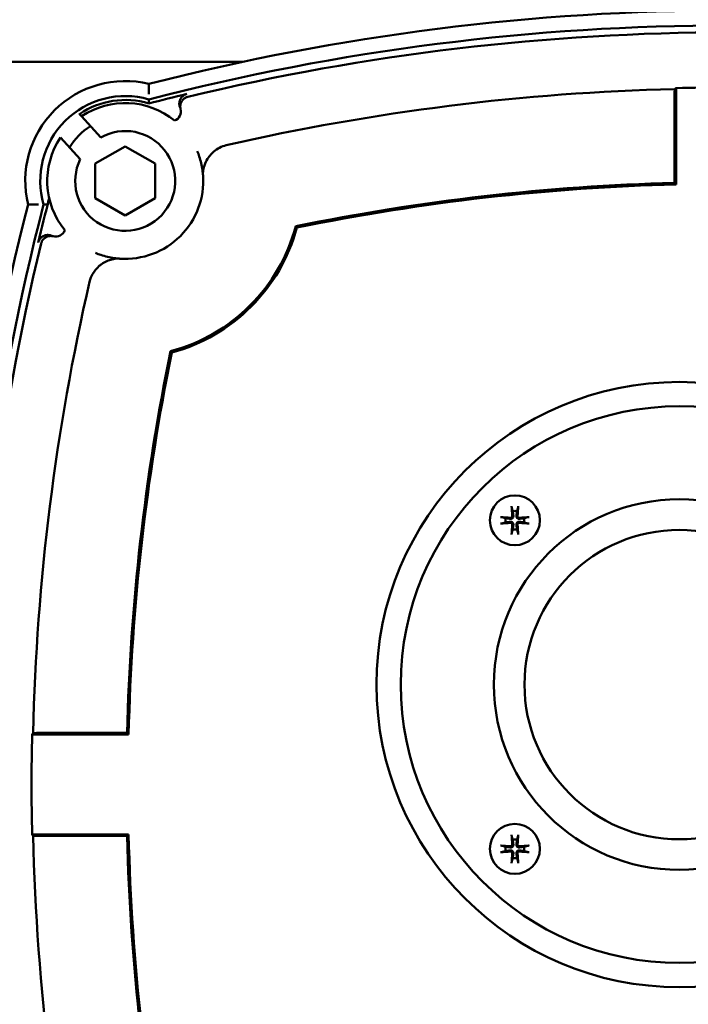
# Model space of a CAD drawing. Header units: millimetres. Extents: x 0 to 1680, y 0 to 1188.
# Tile 25 of 29: x 1209 to 1276, y 753 to 851. Entities that reach past the tile are written whole.
import ezdxf

# ---------------------------------------------------------------- set-up
doc = ezdxf.new("R2010")
doc.units = ezdxf.units.MM
doc.header["$LTSCALE"] = 4
doc.layers.add('Видимый контур (ГОСТ)', color=7, linetype='Continuous', lineweight=50)
doc.layers.add('Размер (ГОСТ)', color=7, linetype='Continuous', lineweight=25)
doc.styles.add('Обычный текст (ГОСТ)', font='GOST Common Italic.ttf')
doc.dimstyles.new('Обычный (ГОСТ)', dxfattribs={"dimscale": 4, "dimtxt": 3.5, "dimasz": 3.5, "dimexe": 1, "dimexo": 0, "dimgap": 0.5, "dimtad": 1, "dimtxsty": 'Обычный текст (ГОСТ)', "dimblk": 'Filled-1', "dimcen": 0.09, "dimdle": 15, "dimclrd": 256, "dimclre": 256, "dimclrt": 256, "dimazin": 2, "dimtfac": 0.714286, "dimtdec": 3, "dimtmove": 0, "dimatfit": 3, "dimfxl": 1, "dimtolj": 1, "dimlwd": 25, "dimlwe": 25, "dimarcsym": 0})

# ---------------------------------------------------------------- blocks, each defined once
blk = doc.blocks.new('Filled-1')
at = {"color": 0}
for p, q in [((0, 0), (-1, 0.1429)), ((-1, 0.1429), (-1, -0.1429)), ((-1, 0), (0, 0)), ((-1, -0.1429), (0, 0))]:
    blk.add_line(p, q, dxfattribs=at)
at = {"color": 0, "flags": 128}
blk.add_lwpolyline([(-1, -0.1429), (0, 0), (-1, 0.1429), (-1, -0.1429)], dxfattribs=at)
at = {"color": 0}
blk.add_solid([(-1, -0.1429), (0, 0), (-1, 0.1429), (-1, -0.1429)], dxfattribs=at)
blk = doc.blocks.new('*D13')
at = {"layer": 'Defpoints', "color": 0, "linetype": 'Continuous', "transparency": 16777216}
for p in [(1221.989, 952.629), (1217.934, 682.629), (1447.122, 682.629)]:
    blk.add_point(p, dxfattribs=at)
at = {"layer": 'Размер (ГОСТ)', "linetype": 'Continuous', "lineweight": 25, "transparency": 16777216}
for p, q in [((1221.989, 952.629), (1451.122, 952.629)), ((1447.122, 938.629), (1447.122, 696.629)), ((1217.934, 682.629), (1451.122, 682.629))]:
    blk.add_line(p, q, dxfattribs=at)
at = {"layer": 'Размер (ГОСТ)', "linetype": 'Continuous', "lineweight": 25, "transparency": 16777216, "xscale": 14, "yscale": 14, "zscale": 14}
for p, rotation in [((1447.122, 952.629), 90), ((1447.122, 682.629), 270)]:
    blk.add_blockref('Filled-1', p, dxfattribs=dict(at, rotation=rotation))
at = {"layer": 'Размер (ГОСТ)', "linetype": 'Continuous', "lineweight": 25, "transparency": 16777216, "insert": (1430.942, 802.76), "char_height": 14, "attachment_point": 1, "rotation": 90, "style": 'Обычный текст (ГОСТ)'}
blk.add_mtext('\\A1;270', dxfattribs=at)

msp = doc.modelspace()

# ---------------------------------------------------------------- linework, layer by layer
at = {"layer": 'Видимый контур (ГОСТ)'}
for p, q in [((1165.778, 847.229), (1231.618, 847.229)), ((1274.99, 844.61), (1274.99, 834.957)), ((1274.833, 843.849), (1274.833, 835.11)), ((1215.315, 842.007), (1215.292, 842.032)), ((1215.522, 841.778), (1215.315, 842.007)), ((1215.522, 841.778), (1217.431, 839.666)), ((1215.372, 837.471), (1213.4, 839.652)), ((1216.88, 837.039), (1219.88, 838.771)), ((1219.88, 838.771), (1222.88, 837.039)), ((1216.88, 833.575), (1216.88, 837.039)), ((1222.88, 837.039), (1222.88, 833.575)), ((1219.88, 831.843), (1216.88, 833.575)), ((1222.88, 833.575), (1219.88, 831.843)), ((1220.222, 779.878), (1210.569, 779.878)), ((1220.068, 780.035), (1211.329, 780.035)), ((1210.569, 769.878), (1220.222, 769.878)), ((1211.329, 769.72), (1220.068, 769.72))]:
    msp.add_line(p, q, dxfattribs=at)
for centre, radius in [((1275.309, 784.878), 30.299), ((1275.309, 784.878), 27.87), ((1258.858, 801.328), 2.5), ((1275.309, 784.878), 18.554), ((1275.309, 784.878), 15.489), ((1258.858, 768.427), 2.5)]:
    msp.add_circle(centre, radius, dxfattribs=at)
for centre, radius, start, end in [((1280.309, 619.565), 232.812, 75.55894, 104.44106), ((1280.309, 619.565), 231.313, 75.4619, 104.5381), ((1280.309, 619.565), 230.614, 76.41796, 103.58204), ((1219.88, 835.307), 10, 76.295, 193.705), ((1280.309, 619.565), 230.92, 103.58862, 104.56518), ((1280.309, 619.565), 225.012, 91.39106, 102.92192), ((1280.309, 619.565), 225.108, 88.80829, 91.35376), ((1219.88, 835.307), 8.5, 73.85219, 196.14781), ((1219.88, 835.307), 8.107, 73.09837, 124.26471), ((1219.88, 835.307), 7.802, 50.69555, 123.955), ((1224.447, 842.271), 1, 291.99796, 14.08834), ((1219.88, 835.307), 6.5, 122.30526, 149.04235), ((1219.88, 835.307), 5, 154.35456, 119.31692), ((1219.88, 835.307), 7.802, 146.15491, 219.30445), ((1219.88, 835.307), 7.802, 266.05022, 3.94978), ((1280.309, 619.565), 215.614, 91.45517, 101.606), ((1280.309, 619.565), 215.457, 91.41441, 101.58021), ((1435.621, 774.878), 230.92, 165.28146, 166.41138), ((1435.621, 774.878), 232.812, 165.55894, 194.44106), ((1435.621, 774.878), 231.313, 165.4619, 194.5381), ((1212.916, 830.739), 1, 255.91166, 338.00204), ((1219.88, 835.307), 17.644, 284.89473, 345.10527), ((1219.88, 835.307), 17.802, 285.20837, 344.79163), ((1435.621, 774.878), 230.614, 166.41796, 193.58204), ((1435.621, 774.878), 225.012, 167.07808, 178.69001), ((1435.621, 774.878), 215.614, 168.394, 178.62943), ((1435.621, 774.878), 215.457, 168.41979, 178.67025), ((1258.858, 801.328), 0.935, 166.76803, 193.23197), ((1258.858, 801.328), 0.935, 76.76803, 103.23197), ((1258.858, 801.328), 0.935, 346.76803, 13.23197), ((1258.858, 801.328), 0.935, 256.76803, 283.23197), ((1435.621, 774.878), 225.108, 178.72727, 181.27273), ((1435.621, 774.878), 225.012, 181.30999, 192.92192), ((1435.621, 774.878), 215.614, 181.37057, 191.606), ((1435.621, 774.878), 215.457, 181.32975, 191.58021), ((1258.858, 768.427), 0.935, 76.76803, 103.23197), ((1258.858, 768.427), 0.935, 166.76803, 193.23197), ((1258.858, 768.427), 0.935, 346.76803, 13.23197), ((1258.858, 768.427), 0.935, 256.76803, 283.23197)]:
    msp.add_arc(centre, radius, start, end, dxfattribs=at)
for centre, major_axis, ratio, start_param, end_param in [((1554.329, 619.565), (-411.239, 0), 0.745659, 5.459143, 5.459621), ((-1919.576, 82.294), (3144.995, 760.212), 0.017458, 0.000143, 0.002848), ((1972.892, 3974.762), (-760.212, -3144.995), 0.017458, 6.280337, 6.283042), ((1259.019, 801.343), (0.398, -4.369), 0.087156, 4.375857, 4.608059), ((1258.697, 801.343), (0.398, 4.369), 0.087156, 4.816719, 5.048921), ((1258.843, 801.167), (-4.369, 0.398), 0.087156, 4.816719, 5.048921), ((1258.873, 801.167), (-4.369, -0.398), 0.087156, 4.375857, 4.608059), ((1258.843, 801.49), (4.369, 0.398), 0.087156, 4.375857, 4.608059), ((1259.019, 801.314), (-0.398, -4.369), 0.087156, 4.816719, 5.048921), ((1258.697, 801.314), (-0.398, 4.369), 0.087156, 4.375857, 4.608059), ((1258.873, 801.49), (4.369, -0.398), 0.087156, 4.816719, 5.048921), ((1435.621, 501.112), (0, 410.858), 0.745659, 0.824603, 0.825081), ((1435.621, 1048.644), (0, -410.858), 0.745659, 5.458105, 5.458582), ((1259.019, 768.442), (0.398, -4.369), 0.087156, 4.375857, 4.608059), ((1258.697, 768.442), (0.398, 4.369), 0.087156, 4.816719, 5.048921), ((1258.843, 768.266), (-4.369, 0.398), 0.087156, 4.816719, 5.048921), ((1258.843, 768.588), (4.369, 0.398), 0.087156, 4.375857, 4.608059), ((1259.019, 768.412), (-0.398, -4.369), 0.087156, 4.816719, 5.048921), ((1258.697, 768.412), (-0.398, 4.369), 0.087156, 4.375857, 4.608059), ((1258.873, 768.266), (-4.369, -0.398), 0.087156, 4.375857, 4.608059), ((1258.873, 768.588), (4.369, -0.398), 0.087156, 4.816719, 5.048921)]:
    msp.add_ellipse(centre, major_axis=major_axis, ratio=ratio, start_param=start_param, end_param=end_param, dxfattribs=at)
for points, knots in [([(1222.249, 843.989), (1222.249, 844.063), (1222.25, 844.137), (1222.25, 844.209), (1222.25, 844.28), (1222.251, 844.348), (1222.251, 844.414), (1222.251, 844.536), (1222.251, 844.647), (1222.25, 844.739), (1222.25, 844.829), (1222.25, 844.901), (1222.249, 844.949), (1222.249, 844.997), (1222.249, 845.022), (1222.249, 845.022)], [-0.3199097, -0.3199097, -0.3199097, -0.3199097, -0.2977492, -0.2977492, -0.2977492, -0.2761323, -0.2761323, -0.2761323, -0.2363176, -0.2363176, -0.2363176, -0.1977272, -0.1977272, -0.1977272, -0.1597195, -0.1597195, -0.1597195, -0.1597195]), ([(1225.368, 842.659), (1225.351, 842.7), (1225.337, 842.742), (1225.325, 842.784), (1225.314, 842.827), (1225.305, 842.87), (1225.299, 842.914), (1225.293, 842.955), (1225.29, 842.997), (1225.29, 843.039), (1225.289, 843.074), (1225.291, 843.109), (1225.294, 843.144), (1225.298, 843.188), (1225.306, 843.232), (1225.316, 843.275), (1225.326, 843.318), (1225.339, 843.36), (1225.354, 843.402), (1225.356, 843.408), (1225.359, 843.414), (1225.361, 843.419), (1225.378, 843.461), (1225.397, 843.501), (1225.418, 843.54), (1225.431, 843.562), (1225.445, 843.584), (1225.459, 843.606), (1225.484, 843.642), (1225.511, 843.678), (1225.541, 843.711), (1225.551, 843.722), (1225.561, 843.733), (1225.571, 843.744), (1225.602, 843.776), (1225.636, 843.805), (1225.67, 843.833), (1225.705, 843.86), (1225.742, 843.886), (1225.78, 843.909), (1225.785, 843.911), (1225.789, 843.914), (1225.793, 843.916), (1225.832, 843.939), (1225.872, 843.958), (1225.913, 843.975), (1225.954, 843.992), (1225.995, 844.006), (1226.038, 844.017), (1226.043, 844.018), (1226.049, 844.02), (1226.054, 844.021)], [0, 0, 0, 0, 0.013227, 0.013227, 0.013227, 0.0265971, 0.0265971, 0.0265971, 0.0391179, 0.0391179, 0.0391179, 0.0496635, 0.0496635, 0.0496635, 0.0630021, 0.0630021, 0.0630021, 0.0763176, 0.0763176, 0.0763176, 0.0782233, 0.0782233, 0.0782233, 0.0915966, 0.0915966, 0.0915966, 0.0993611, 0.0993611, 0.0993611, 0.1127734, 0.1127734, 0.1127734, 0.1173021, 0.1173021, 0.1173021, 0.1306407, 0.1306407, 0.1306407, 0.1440156, 0.1440156, 0.1440156, 0.145553, 0.145553, 0.145553, 0.1589521, 0.1589521, 0.1589521, 0.1720823, 0.1720823, 0.1720823, 0.1738043, 0.1738043, 0.1738043, 0.1738043]), ([(1274.833, 843.849), (1274.833, 843.973), (1274.835, 844.118), (1274.839, 844.327), (1274.842, 844.429), (1274.846, 844.511)], [0.44459987, 0.44459987, 0.44459987, 0.44459987, 0.48162499, 0.48162499, 0.51253599, 0.51253599, 0.51253599, 0.51253599]), ([(1225.417, 842.514), (1225.406, 842.557), (1225.398, 842.6), (1225.393, 842.644), (1225.388, 842.688), (1225.386, 842.732), (1225.387, 842.777), (1225.388, 842.818), (1225.391, 842.86), (1225.397, 842.901), (1225.4, 842.921), (1225.404, 842.941), (1225.408, 842.961), (1225.417, 843.005), (1225.429, 843.047), (1225.443, 843.089), (1225.458, 843.131), (1225.475, 843.171), (1225.495, 843.211), (1225.505, 843.23), (1225.515, 843.248), (1225.526, 843.266), (1225.547, 843.302), (1225.57, 843.336), (1225.595, 843.368), (1225.622, 843.403), (1225.651, 843.437), (1225.683, 843.468), (1225.715, 843.499), (1225.748, 843.528), (1225.784, 843.555), (1225.819, 843.582), (1225.856, 843.606), (1225.895, 843.628), (1225.916, 843.64), (1225.937, 843.651), (1225.959, 843.661), (1225.999, 843.68), (1226.04, 843.697), (1226.082, 843.71), (1226.105, 843.718), (1226.128, 843.724), (1226.152, 843.73)], [0, 0, 0, 0, 0.0132396, 0.0132396, 0.0132396, 0.0265969, 0.0265969, 0.0265969, 0.039117, 0.039117, 0.039117, 0.0452696, 0.0452696, 0.0452696, 0.0585896, 0.0585896, 0.0585896, 0.0718987, 0.0718987, 0.0718987, 0.0782218, 0.0782218, 0.0782218, 0.090561, 0.090561, 0.090561, 0.1039674, 0.1039674, 0.1039674, 0.1173003, 0.1173003, 0.1173003, 0.1306784, 0.1306784, 0.1306784, 0.1378586, 0.1378586, 0.1378586, 0.1511318, 0.1511318, 0.1511318, 0.1584169, 0.1584169, 0.1584169, 0.1584169]), ([(1227.09, 838.285), (1227.164, 838.106), (1227.231, 837.926), (1227.361, 837.529), (1227.422, 837.313), (1227.474, 837.094), (1227.527, 836.867), (1227.571, 836.637), (1227.63, 836.219), (1227.65, 836.032), (1227.663, 835.844)], [-10.511119, -10.511119, -10.511119, -10.511119, -8.239527, -8.239527, -5.567457, -5.567457, -5.567457, -2.783729, -2.783729, -0.565007, -0.565007, -0.565007, -0.565007]), ([(1228.36, 837.869), (1228.47, 838.001), (1228.595, 838.129), (1228.918, 838.402), (1229.116, 838.533), (1229.545, 838.749), (1229.761, 838.826), (1229.991, 838.879)], [0.098128, 0.098128, 0.098128, 0.098128, 0.1410481, 0.1410481, 0.1959257, 0.1959257, 0.2527582, 0.2527582, 0.2527582, 0.2527582]), ([(1227.702, 836.476), (1227.703, 836.479), (1227.704, 836.485), (1227.708, 836.506), (1227.712, 836.525), (1227.724, 836.584), (1227.735, 836.634), (1227.773, 836.783), (1227.813, 836.914), (1227.951, 837.255), (1228.061, 837.463), (1228.251, 837.734), (1228.305, 837.804), (1228.36, 837.869)], [0.0000001, 0.0000001, 0.0000001, 0.0000001, 0.0071533, 0.0071533, 0.0189409, 0.0189409, 0.0404596, 0.0404596, 0.0831571, 0.0831571, 0.1401271, 0.1401271, 0.1615687, 0.1615687, 0.1615687, 0.1615687]), ([(1228.36, 837.869), (1228.379, 837.858), (1228.397, 837.848), (1228.418, 837.836), (1228.42, 837.835), (1228.421, 837.834)], [0.172176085, 0.172176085, 0.172176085, 0.172176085, 0.177758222, 0.177758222, 0.178321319, 0.178321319, 0.178321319, 0.178321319]), ([(1227.663, 835.844), (1227.662, 835.859), (1227.661, 835.874), (1227.659, 835.906), (1227.658, 835.922), (1227.657, 835.964), (1227.656, 835.988), (1227.656, 836.058), (1227.657, 836.102), (1227.664, 836.276), (1227.682, 836.389), (1227.702, 836.476)], [0, 0, 0, 0, 0.0045579, 0.0045579, 0.0103664, 0.0103664, 0.0211027, 0.0211027, 0.0488212, 0.0488212, 0.1578093, 0.1578093, 0.1578093, 0.1578093]), ([(1212.275, 833.566), (1212.227, 833.393), (1212.188, 833.259), (1212.139, 833.094), (1212.121, 833.035), (1212.098, 832.968), (1212.091, 832.951), (1212.088, 832.949), (1212.088, 832.949), (1212.088, 832.949)], [0.7213062, 0.7213062, 0.7213062, 0.7213062, 0.76212863, 0.76212863, 0.78978274, 0.78978274, 0.80978742, 0.80978742, 0.81078712, 0.81078712, 0.81078712, 0.81078712]), ([(1211.197, 832.937), (1211.123, 832.937), (1211.05, 832.936), (1210.977, 832.936), (1210.907, 832.936), (1210.838, 832.936), (1210.772, 832.936), (1210.65, 832.936), (1210.54, 832.936), (1210.447, 832.936), (1210.357, 832.936), (1210.286, 832.937), (1210.237, 832.937), (1210.189, 832.937), (1210.164, 832.937), (1210.164, 832.937)], [-0.3199178, -0.3199178, -0.3199178, -0.3199178, -0.2977632, -0.2977632, -0.2977632, -0.2761457, -0.2761457, -0.2761457, -0.236328, -0.236328, -0.236328, -0.1977357, -0.1977357, -0.1977357, -0.1597275, -0.1597275, -0.1597275, -0.1597275]), ([(1211.165, 829.132), (1211.176, 829.175), (1211.189, 829.216), (1211.205, 829.257), (1211.221, 829.298), (1211.24, 829.339), (1211.261, 829.378), (1211.281, 829.414), (1211.304, 829.449), (1211.328, 829.483), (1211.354, 829.519), (1211.383, 829.553), (1211.414, 829.586), (1211.444, 829.618), (1211.476, 829.648), (1211.51, 829.675), (1211.533, 829.694), (1211.557, 829.711), (1211.581, 829.727), (1211.591, 829.734), (1211.601, 829.74), (1211.611, 829.747), (1211.648, 829.77), (1211.687, 829.79), (1211.727, 829.808), (1211.767, 829.827), (1211.809, 829.842), (1211.851, 829.855), (1211.891, 829.867), (1211.932, 829.876), (1211.973, 829.883), (1211.996, 829.887), (1212.019, 829.89), (1212.043, 829.892), (1212.087, 829.896), (1212.131, 829.898), (1212.176, 829.896), (1212.202, 829.895), (1212.228, 829.893), (1212.254, 829.89), (1212.299, 829.885), (1212.342, 829.876), (1212.385, 829.866), (1212.428, 829.855), (1212.47, 829.841), (1212.511, 829.825), (1212.516, 829.823), (1212.521, 829.82), (1212.527, 829.818)], [0, 0, 0, 0, 0.0131232, 0.0131232, 0.0131232, 0.0265561, 0.0265561, 0.0265561, 0.0390419, 0.0390419, 0.0390419, 0.0524591, 0.0524591, 0.0524591, 0.065738, 0.065738, 0.065738, 0.0745366, 0.0745366, 0.0745366, 0.0780855, 0.0780855, 0.0780855, 0.0913044, 0.0913044, 0.0913044, 0.1046633, 0.1046633, 0.1046633, 0.1171486, 0.1171486, 0.1171486, 0.1241958, 0.1241958, 0.1241958, 0.1375473, 0.1375473, 0.1375473, 0.1454765, 0.1454765, 0.1454765, 0.1588304, 0.1588304, 0.1588304, 0.1720568, 0.1720568, 0.1720568, 0.1738002, 0.1738002, 0.1738002, 0.1738002]), ([(1211.456, 829.035), (1211.466, 829.077), (1211.48, 829.119), (1211.496, 829.16), (1211.512, 829.201), (1211.531, 829.241), (1211.552, 829.28), (1211.572, 829.317), (1211.594, 829.352), (1211.619, 829.385), (1211.645, 829.422), (1211.673, 829.456), (1211.704, 829.488), (1211.734, 829.52), (1211.767, 829.55), (1211.801, 829.578), (1211.807, 829.583), (1211.812, 829.587), (1211.818, 829.592), (1211.845, 829.612), (1211.873, 829.631), (1211.901, 829.649), (1211.939, 829.672), (1211.978, 829.693), (1212.018, 829.711), (1212.059, 829.729), (1212.1, 829.745), (1212.143, 829.758), (1212.17, 829.766), (1212.197, 829.773), (1212.225, 829.778), (1212.238, 829.781), (1212.251, 829.784), (1212.264, 829.786), (1212.307, 829.793), (1212.352, 829.797), (1212.396, 829.799), (1212.42, 829.8), (1212.444, 829.8), (1212.469, 829.799), (1212.513, 829.797), (1212.557, 829.792), (1212.601, 829.785), (1212.625, 829.78), (1212.649, 829.775), (1212.672, 829.769)], [0, 0, 0, 0, 0.0131508, 0.0131508, 0.0131508, 0.0265704, 0.0265704, 0.0265704, 0.039041, 0.039041, 0.039041, 0.0524386, 0.0524386, 0.0524386, 0.0657509, 0.0657509, 0.0657509, 0.0679492, 0.0679492, 0.0679492, 0.078091, 0.078091, 0.078091, 0.0913637, 0.0913637, 0.0913637, 0.1047023, 0.1047023, 0.1047023, 0.1132354, 0.1132354, 0.1132354, 0.1171636, 0.1171636, 0.1171636, 0.1304983, 0.1304983, 0.1304983, 0.1377897, 0.1377897, 0.1377897, 0.1510989, 0.1510989, 0.1510989, 0.158413, 0.158413, 0.158413, 0.158413]), ([(1219.342, 827.524), (1219.154, 827.537), (1218.967, 827.556), (1218.55, 827.616), (1218.32, 827.659), (1218.092, 827.713), (1217.873, 827.764), (1217.657, 827.825), (1217.261, 827.955), (1217.08, 828.022), (1216.901, 828.096)], [-10.346589, -10.346589, -10.346589, -10.346589, -8.127868, -8.127868, -5.344139, -5.344139, -5.344139, -2.67207, -2.67207, -0.400477, -0.400477, -0.400477, -0.400477]), ([(1217.317, 826.826), (1217.426, 826.917), (1217.54, 827), (1217.826, 827.18), (1218.002, 827.266), (1218.26, 827.367), (1218.353, 827.397), (1218.486, 827.434), (1218.533, 827.446), (1218.599, 827.462), (1218.623, 827.467), (1218.656, 827.474), (1218.668, 827.476), (1218.693, 827.481), (1218.705, 827.483), (1218.71, 827.484)], [0.165149, 0.165149, 0.165149, 0.165149, 0.2075632, 0.2075632, 0.2701093, 0.2701093, 0.3052809, 0.3052809, 0.3252256, 0.3252256, 0.3369665, 0.3369665, 0.3441747, 0.3441747, 0.3556374, 0.3556374, 0.3556374, 0.3556374]), ([(1218.71, 827.484), (1218.783, 827.501), (1218.883, 827.518), (1219.055, 827.529), (1219.11, 827.531), (1219.196, 827.53), (1219.224, 827.53), (1219.269, 827.528), (1219.284, 827.527), (1219.313, 827.526), (1219.327, 827.525), (1219.342, 827.524)], [0.0004651, 0.0004651, 0.0004651, 0.0004651, 0.1573057, 0.1573057, 0.215166, 0.215166, 0.2377506, 0.2377506, 0.2470092, 0.2470092, 0.255346, 0.255346, 0.255346, 0.255346]), ([(1216.307, 825.196), (1216.384, 825.531), (1216.509, 825.799), (1216.791, 826.296), (1217.018, 826.569), (1217.293, 826.806), (1217.305, 826.816), (1217.317, 826.826)], [0, 0, 0, 0, 0.1033348, 0.1033348, 0.269847, 0.269847, 0.277283, 0.277283, 0.277283, 0.277283]), ([(1217.353, 826.765), (1217.352, 826.767), (1217.35, 826.769), (1217.339, 826.789), (1217.328, 826.808), (1217.317, 826.826)], [-0.00065039, -0.00065039, -0.00065039, -0.00065039, 0, 0, 0.006447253, 0.006447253, 0.006447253, 0.006447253]), ([(1258.55, 802.581), (1258.548, 802.588), (1258.546, 802.597), (1258.542, 802.619), (1258.54, 802.636), (1258.536, 802.668), (1258.534, 802.689), (1258.531, 802.721), (1258.529, 802.738), (1258.528, 802.753)], [0.0478659, 0.0478659, 0.0478659, 0.0478659, 0.05208337, 0.05208337, 0.05727876, 0.05727876, 0.06252381, 0.06252381, 0.06703089, 0.06703089, 0.06703089, 0.06703089]), ([(1259.188, 802.753), (1259.187, 802.738), (1259.185, 802.721), (1259.182, 802.689), (1259.18, 802.668), (1259.176, 802.636), (1259.174, 802.619), (1259.17, 802.597), (1259.168, 802.588), (1259.166, 802.581)], [0.01643552, 0.01643552, 0.01643552, 0.01643552, 0.02094259, 0.02094259, 0.02618765, 0.02618765, 0.03138303, 0.03138303, 0.0356005, 0.0356005, 0.0356005, 0.0356005]), ([(1257.433, 801.658), (1257.448, 801.657), (1257.465, 801.656), (1257.498, 801.653), (1257.518, 801.651), (1257.55, 801.646), (1257.567, 801.644), (1257.589, 801.64), (1257.598, 801.638), (1257.605, 801.636)], [0.01643552, 0.01643552, 0.01643552, 0.01643552, 0.02094259, 0.02094259, 0.02618765, 0.02618765, 0.03138303, 0.03138303, 0.0356005, 0.0356005, 0.0356005, 0.0356005]), ([(1258.708, 801.773), (1258.713, 801.739), (1258.71, 801.703), (1258.697, 801.65), (1258.689, 801.628), (1258.665, 801.587), (1258.651, 801.568), (1258.619, 801.536), (1258.599, 801.521), (1258.558, 801.498), (1258.536, 801.489), (1258.484, 801.476), (1258.447, 801.474), (1258.413, 801.478)], [0.1157055, 0.1157055, 0.1157055, 0.1157055, 0.1265746, 0.1265746, 0.13336881, 0.13336881, 0.14016301, 0.14016301, 0.14695722, 0.14695722, 0.15375143, 0.15375143, 0.16462053, 0.16462053, 0.16462053, 0.16462053]), ([(1258.599, 801.764), (1258.601, 801.743), (1258.598, 801.721), (1258.585, 801.68), (1258.575, 801.661), (1258.549, 801.63), (1258.532, 801.616), (1258.493, 801.596), (1258.472, 801.59), (1258.443, 801.587), (1258.433, 801.586), (1258.423, 801.587)], [0, 0, 0, 0, 0.00610592, 0.00610592, 0.01221184, 0.01221184, 0.01830671, 0.01830671, 0.02440159, 0.02440159, 0.02728319, 0.02728319, 0.02728319, 0.02728319]), ([(1259.303, 801.478), (1259.269, 801.474), (1259.232, 801.476), (1259.18, 801.489), (1259.158, 801.498), (1259.117, 801.521), (1259.097, 801.536), (1259.065, 801.568), (1259.051, 801.587), (1259.027, 801.628), (1259.019, 801.65), (1259.005, 801.703), (1259.003, 801.739), (1259.008, 801.773)], [0.1157055, 0.1157055, 0.1157055, 0.1157055, 0.1265746, 0.1265746, 0.13336881, 0.13336881, 0.14016301, 0.14016301, 0.14695722, 0.14695722, 0.15375143, 0.15375143, 0.16462053, 0.16462053, 0.16462053, 0.16462053]), ([(1259.293, 801.587), (1259.273, 801.586), (1259.251, 801.588), (1259.21, 801.601), (1259.191, 801.612), (1259.159, 801.638), (1259.145, 801.655), (1259.125, 801.693), (1259.119, 801.714), (1259.116, 801.744), (1259.116, 801.754), (1259.117, 801.764)], [0, 0, 0, 0, 0.00610592, 0.00610592, 0.01221184, 0.01221184, 0.01830671, 0.01830671, 0.02440159, 0.02440159, 0.02728319, 0.02728319, 0.02728319, 0.02728319]), ([(1260.111, 801.636), (1260.118, 801.638), (1260.127, 801.64), (1260.149, 801.644), (1260.166, 801.646), (1260.198, 801.651), (1260.218, 801.653), (1260.251, 801.656), (1260.268, 801.657), (1260.283, 801.658)], [0.0478659, 0.0478659, 0.0478659, 0.0478659, 0.05208337, 0.05208337, 0.05727876, 0.05727876, 0.06252381, 0.06252381, 0.06703089, 0.06703089, 0.06703089, 0.06703089]), ([(1257.605, 801.02), (1257.598, 801.019), (1257.589, 801.017), (1257.567, 801.013), (1257.55, 801.01), (1257.518, 801.006), (1257.498, 801.004), (1257.465, 801.001), (1257.448, 801), (1257.433, 800.999)], [0.0478659, 0.0478659, 0.0478659, 0.0478659, 0.05208337, 0.05208337, 0.05727876, 0.05727876, 0.06252381, 0.06252381, 0.06703089, 0.06703089, 0.06703089, 0.06703089]), ([(1258.413, 801.178), (1258.447, 801.183), (1258.484, 801.181), (1258.536, 801.167), (1258.558, 801.159), (1258.599, 801.136), (1258.619, 801.121), (1258.651, 801.089), (1258.665, 801.07), (1258.689, 801.029), (1258.697, 801.007), (1258.71, 800.954), (1258.713, 800.917), (1258.708, 800.883)], [0.1157055, 0.1157055, 0.1157055, 0.1157055, 0.1265746, 0.1265746, 0.13336881, 0.13336881, 0.14016301, 0.14016301, 0.14695722, 0.14695722, 0.15375143, 0.15375143, 0.16462053, 0.16462053, 0.16462053, 0.16462053]), ([(1258.423, 801.069), (1258.443, 801.071), (1258.465, 801.069), (1258.506, 801.056), (1258.525, 801.045), (1258.557, 801.019), (1258.571, 801.002), (1258.591, 800.964), (1258.597, 800.943), (1258.6, 800.913), (1258.6, 800.903), (1258.599, 800.893)], [0, 0, 0, 0, 0.00610858, 0.00610858, 0.01221716, 0.01221716, 0.01830937, 0.01830937, 0.02440159, 0.02440159, 0.02728313, 0.02728313, 0.02728313, 0.02728313]), ([(1259.008, 800.883), (1259.003, 800.917), (1259.005, 800.954), (1259.019, 801.007), (1259.027, 801.029), (1259.051, 801.07), (1259.065, 801.089), (1259.097, 801.121), (1259.117, 801.136), (1259.158, 801.159), (1259.18, 801.167), (1259.232, 801.181), (1259.269, 801.183), (1259.303, 801.178)], [0.1157055, 0.1157055, 0.1157055, 0.1157055, 0.1265746, 0.1265746, 0.13336881, 0.13336881, 0.14016301, 0.14016301, 0.14695722, 0.14695722, 0.15375143, 0.15375143, 0.16462053, 0.16462053, 0.16462053, 0.16462053]), ([(1259.117, 800.893), (1259.115, 800.913), (1259.117, 800.935), (1259.131, 800.976), (1259.141, 800.996), (1259.167, 801.027), (1259.184, 801.041), (1259.222, 801.061), (1259.244, 801.067), (1259.273, 801.07), (1259.283, 801.07), (1259.293, 801.069)], [0, 0, 0, 0, 0.00610592, 0.00610592, 0.01221184, 0.01221184, 0.01830671, 0.01830671, 0.02440159, 0.02440159, 0.02728319, 0.02728319, 0.02728319, 0.02728319]), ([(1260.283, 800.999), (1260.268, 801), (1260.251, 801.001), (1260.218, 801.004), (1260.198, 801.006), (1260.166, 801.01), (1260.149, 801.013), (1260.127, 801.017), (1260.118, 801.019), (1260.111, 801.02)], [0.01643552, 0.01643552, 0.01643552, 0.01643552, 0.02094259, 0.02094259, 0.02618765, 0.02618765, 0.03138303, 0.03138303, 0.0356005, 0.0356005, 0.0356005, 0.0356005]), ([(1258.528, 799.904), (1258.529, 799.919), (1258.531, 799.936), (1258.534, 799.968), (1258.536, 799.989), (1258.54, 800.021), (1258.542, 800.038), (1258.546, 800.059), (1258.548, 800.069), (1258.55, 800.075)], [0.01643552, 0.01643552, 0.01643552, 0.01643552, 0.02094259, 0.02094259, 0.02618765, 0.02618765, 0.03138303, 0.03138303, 0.0356005, 0.0356005, 0.0356005, 0.0356005]), ([(1259.166, 800.075), (1259.168, 800.069), (1259.17, 800.059), (1259.174, 800.038), (1259.176, 800.021), (1259.18, 799.989), (1259.182, 799.968), (1259.185, 799.936), (1259.187, 799.919), (1259.188, 799.904)], [0.0478659, 0.0478659, 0.0478659, 0.0478659, 0.05208337, 0.05208337, 0.05727876, 0.05727876, 0.06252381, 0.06252381, 0.06703089, 0.06703089, 0.06703089, 0.06703089]), ([(1210.668, 780.022), (1210.75, 780.026), (1210.851, 780.029), (1211.061, 780.033), (1211.206, 780.035), (1211.329, 780.035)], [0.0803398, 0.0803398, 0.0803398, 0.0803398, 0.11124921, 0.11124921, 0.14827254, 0.14827254, 0.14827254, 0.14827254]), ([(1211.329, 769.72), (1211.206, 769.72), (1211.061, 769.722), (1210.851, 769.727), (1210.75, 769.73), (1210.668, 769.734)], [0.44459589, 0.44459589, 0.44459589, 0.44459589, 0.48161921, 0.48161921, 0.51252862, 0.51252862, 0.51252862, 0.51252862]), ([(1258.55, 769.68), (1258.548, 769.687), (1258.546, 769.696), (1258.542, 769.718), (1258.54, 769.735), (1258.536, 769.767), (1258.534, 769.787), (1258.531, 769.82), (1258.529, 769.837), (1258.528, 769.852)], [0.0478659, 0.0478659, 0.0478659, 0.0478659, 0.05208337, 0.05208337, 0.05727876, 0.05727876, 0.06252381, 0.06252381, 0.06703089, 0.06703089, 0.06703089, 0.06703089]), ([(1259.188, 769.852), (1259.187, 769.837), (1259.185, 769.82), (1259.182, 769.787), (1259.18, 769.767), (1259.176, 769.735), (1259.174, 769.718), (1259.17, 769.696), (1259.168, 769.687), (1259.166, 769.68)], [0.01643552, 0.01643552, 0.01643552, 0.01643552, 0.02094259, 0.02094259, 0.02618765, 0.02618765, 0.03138303, 0.03138303, 0.0356005, 0.0356005, 0.0356005, 0.0356005]), ([(1257.433, 768.757), (1257.448, 768.756), (1257.465, 768.754), (1257.498, 768.752), (1257.518, 768.749), (1257.55, 768.745), (1257.567, 768.743), (1257.589, 768.739), (1257.598, 768.737), (1257.605, 768.735)], [0.01643552, 0.01643552, 0.01643552, 0.01643552, 0.02094259, 0.02094259, 0.02618765, 0.02618765, 0.03138303, 0.03138303, 0.0356005, 0.0356005, 0.0356005, 0.0356005]), ([(1257.605, 768.119), (1257.598, 768.118), (1257.589, 768.116), (1257.567, 768.112), (1257.55, 768.109), (1257.518, 768.105), (1257.498, 768.103), (1257.465, 768.1), (1257.448, 768.098), (1257.433, 768.098)], [0.0478659, 0.0478659, 0.0478659, 0.0478659, 0.05208337, 0.05208337, 0.05727876, 0.05727876, 0.06252381, 0.06252381, 0.06703089, 0.06703089, 0.06703089, 0.06703089]), ([(1258.708, 768.872), (1258.713, 768.838), (1258.71, 768.801), (1258.697, 768.749), (1258.689, 768.727), (1258.665, 768.686), (1258.651, 768.666), (1258.619, 768.634), (1258.599, 768.62), (1258.558, 768.597), (1258.536, 768.588), (1258.484, 768.575), (1258.447, 768.572), (1258.413, 768.577)], [0.1157055, 0.1157055, 0.1157055, 0.1157055, 0.1265746, 0.1265746, 0.13336881, 0.13336881, 0.14016301, 0.14016301, 0.14695722, 0.14695722, 0.15375143, 0.15375143, 0.16462053, 0.16462053, 0.16462053, 0.16462053]), ([(1258.413, 768.277), (1258.447, 768.282), (1258.484, 768.28), (1258.536, 768.266), (1258.558, 768.258), (1258.599, 768.235), (1258.619, 768.22), (1258.651, 768.188), (1258.665, 768.168), (1258.689, 768.127), (1258.697, 768.105), (1258.71, 768.053), (1258.713, 768.016), (1258.708, 767.982)], [0.1157055, 0.1157055, 0.1157055, 0.1157055, 0.1265746, 0.1265746, 0.13336881, 0.13336881, 0.14016301, 0.14016301, 0.14695722, 0.14695722, 0.15375143, 0.15375143, 0.16462053, 0.16462053, 0.16462053, 0.16462053]), ([(1258.599, 768.862), (1258.601, 768.842), (1258.598, 768.82), (1258.585, 768.779), (1258.575, 768.76), (1258.549, 768.729), (1258.532, 768.715), (1258.493, 768.694), (1258.472, 768.688), (1258.443, 768.685), (1258.433, 768.685), (1258.423, 768.686)], [0, 0, 0, 0, 0.00610592, 0.00610592, 0.01221184, 0.01221184, 0.01830671, 0.01830671, 0.02440159, 0.02440159, 0.02728319, 0.02728319, 0.02728319, 0.02728319]), ([(1258.423, 768.168), (1258.443, 768.17), (1258.465, 768.168), (1258.506, 768.155), (1258.525, 768.144), (1258.557, 768.118), (1258.571, 768.101), (1258.591, 768.063), (1258.597, 768.041), (1258.6, 768.012), (1258.6, 768.002), (1258.599, 767.992)], [0, 0, 0, 0, 0.00610858, 0.00610858, 0.01221716, 0.01221716, 0.01830937, 0.01830937, 0.02440159, 0.02440159, 0.02728313, 0.02728313, 0.02728313, 0.02728313]), ([(1259.303, 768.577), (1259.269, 768.572), (1259.232, 768.575), (1259.18, 768.588), (1259.158, 768.597), (1259.117, 768.62), (1259.097, 768.634), (1259.065, 768.666), (1259.051, 768.686), (1259.027, 768.727), (1259.019, 768.749), (1259.005, 768.801), (1259.003, 768.838), (1259.008, 768.872)], [0.1157055, 0.1157055, 0.1157055, 0.1157055, 0.1265746, 0.1265746, 0.13336881, 0.13336881, 0.14016301, 0.14016301, 0.14695722, 0.14695722, 0.15375143, 0.15375143, 0.16462053, 0.16462053, 0.16462053, 0.16462053]), ([(1259.008, 767.982), (1259.003, 768.016), (1259.005, 768.053), (1259.019, 768.105), (1259.027, 768.127), (1259.051, 768.168), (1259.065, 768.188), (1259.097, 768.22), (1259.117, 768.235), (1259.158, 768.258), (1259.18, 768.266), (1259.232, 768.28), (1259.269, 768.282), (1259.303, 768.277)], [0.1157055, 0.1157055, 0.1157055, 0.1157055, 0.1265746, 0.1265746, 0.13336881, 0.13336881, 0.14016301, 0.14016301, 0.14695722, 0.14695722, 0.15375143, 0.15375143, 0.16462053, 0.16462053, 0.16462053, 0.16462053]), ([(1259.117, 767.992), (1259.115, 768.012), (1259.117, 768.034), (1259.131, 768.075), (1259.141, 768.094), (1259.167, 768.126), (1259.184, 768.14), (1259.222, 768.16), (1259.244, 768.166), (1259.273, 768.169), (1259.283, 768.169), (1259.293, 768.168)], [0, 0, 0, 0, 0.00610592, 0.00610592, 0.01221184, 0.01221184, 0.01830671, 0.01830671, 0.02440159, 0.02440159, 0.02728319, 0.02728319, 0.02728319, 0.02728319]), ([(1259.293, 768.686), (1259.273, 768.684), (1259.251, 768.687), (1259.21, 768.7), (1259.191, 768.71), (1259.159, 768.737), (1259.145, 768.753), (1259.125, 768.792), (1259.119, 768.813), (1259.116, 768.842), (1259.116, 768.852), (1259.117, 768.862)], [0, 0, 0, 0, 0.00610592, 0.00610592, 0.01221184, 0.01221184, 0.01830671, 0.01830671, 0.02440159, 0.02440159, 0.02728319, 0.02728319, 0.02728319, 0.02728319]), ([(1260.111, 768.735), (1260.118, 768.737), (1260.127, 768.739), (1260.149, 768.743), (1260.166, 768.745), (1260.198, 768.749), (1260.218, 768.752), (1260.251, 768.754), (1260.268, 768.756), (1260.283, 768.757)], [0.0478659, 0.0478659, 0.0478659, 0.0478659, 0.05208337, 0.05208337, 0.05727876, 0.05727876, 0.06252381, 0.06252381, 0.06703089, 0.06703089, 0.06703089, 0.06703089]), ([(1260.283, 768.098), (1260.268, 768.098), (1260.251, 768.1), (1260.218, 768.103), (1260.198, 768.105), (1260.166, 768.109), (1260.149, 768.112), (1260.127, 768.116), (1260.118, 768.118), (1260.111, 768.119)], [0.01643552, 0.01643552, 0.01643552, 0.01643552, 0.02094259, 0.02094259, 0.02618765, 0.02618765, 0.03138303, 0.03138303, 0.0356005, 0.0356005, 0.0356005, 0.0356005]), ([(1258.528, 767.002), (1258.529, 767.017), (1258.531, 767.035), (1258.534, 767.067), (1258.536, 767.087), (1258.54, 767.119), (1258.542, 767.136), (1258.546, 767.158), (1258.548, 767.167), (1258.55, 767.174)], [0.01643552, 0.01643552, 0.01643552, 0.01643552, 0.02094259, 0.02094259, 0.02618765, 0.02618765, 0.03138303, 0.03138303, 0.0356005, 0.0356005, 0.0356005, 0.0356005]), ([(1259.166, 767.174), (1259.168, 767.167), (1259.17, 767.158), (1259.174, 767.136), (1259.176, 767.119), (1259.18, 767.087), (1259.182, 767.067), (1259.185, 767.035), (1259.187, 767.017), (1259.188, 767.002)], [0.0478659, 0.0478659, 0.0478659, 0.0478659, 0.05208337, 0.05208337, 0.05727876, 0.05727876, 0.06252381, 0.06252381, 0.06703089, 0.06703089, 0.06703089, 0.06703089])]:
    msp.add_open_spline(points, degree=3, knots=knots, dxfattribs=at)
for points, degree in [([(1222.244, 843.471), (1222.242, 843.337), (1222.239, 843.2), (1222.237, 843.064)], 3), ([(1211.715, 832.943), (1211.838, 832.944), (1211.963, 832.946), (1212.088, 832.949)], 3), ([(1237.058, 830.637), (1237.016, 830.682), (1236.973, 830.727), (1236.931, 830.771)], 3), ([(1224.55, 818.129), (1224.505, 818.171), (1224.46, 818.213), (1224.415, 818.255)], 3), ([(1220.222, 769.878), (1220.145, 769.799), (1220.068, 769.72)], 2)]:
    msp.add_open_spline(points, degree=degree, dxfattribs=at)
for points, weights in [([(1274.99, 834.957), (1274.912, 835.033), (1274.833, 835.11)], [0.999999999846, 0.999999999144, 0.999999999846]), ([(1258.55, 802.581), (1258.604, 802.383), (1258.644, 802.239)], [1.00329461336, 1.01453007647, 1]), ([(1259.072, 802.239), (1259.111, 802.383), (1259.166, 802.581)], [1, 1.01453008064, 1.00329461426]), ([(1257.948, 801.542), (1257.804, 801.582), (1257.605, 801.636)], [1, 1.01453007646, 1.00329461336]), ([(1258.413, 801.478), (1258.258, 801.5), (1257.948, 801.542)], [1.84165152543, 1.44094764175, 1]), ([(1258.644, 802.239), (1258.687, 801.929), (1258.708, 801.773)], [1, 1.44094764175, 1.84165152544]), ([(1259.008, 801.773), (1259.029, 801.929), (1259.072, 802.239)], [1.84165152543, 1.44094764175, 1]), ([(1259.768, 801.542), (1259.458, 801.5), (1259.303, 801.478)], [1, 1.44094764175, 1.84165152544]), ([(1260.111, 801.636), (1259.912, 801.582), (1259.768, 801.542)], [1.00329461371, 1.01453007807, 1]), ([(1257.605, 801.02), (1257.804, 801.075), (1257.948, 801.114)], [1.00329461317, 1.01453007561, 1]), ([(1257.948, 801.114), (1258.258, 801.157), (1258.413, 801.178)], [1, 1.44094764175, 1.84165152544]), ([(1258.708, 800.883), (1258.687, 800.728), (1258.644, 800.418)], [1.84165152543, 1.44094764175, 1]), ([(1259.072, 800.418), (1259.029, 800.728), (1259.008, 800.883)], [1, 1.44094764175, 1.84165152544]), ([(1259.303, 801.178), (1259.458, 801.157), (1259.768, 801.114)], [1.84165152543, 1.44094764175, 1]), ([(1259.768, 801.114), (1259.912, 801.075), (1260.111, 801.02)], [1, 1.014530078, 1.00329461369]), ([(1258.644, 800.418), (1258.604, 800.274), (1258.55, 800.075)], [1, 1.01453007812, 1.00329461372]), ([(1259.166, 800.075), (1259.111, 800.274), (1259.072, 800.418)], [1.00329461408, 1.01453007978, 1]), ([(1220.222, 779.878), (1220.145, 779.956), (1220.068, 780.035)], [0.999999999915, 0.999999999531, 0.999999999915]), ([(1258.55, 769.68), (1258.604, 769.482), (1258.644, 769.337)], [1.00329461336, 1.01453007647, 1]), ([(1258.644, 769.337), (1258.687, 769.027), (1258.708, 768.872)], [1, 1.44094764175, 1.84165152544]), ([(1259.008, 768.872), (1259.029, 769.027), (1259.072, 769.337)], [1.84165152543, 1.44094764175, 1]), ([(1259.072, 769.337), (1259.111, 769.482), (1259.166, 769.68)], [1, 1.01453008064, 1.00329461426]), ([(1257.948, 768.641), (1257.804, 768.681), (1257.605, 768.735)], [1, 1.01453007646, 1.00329461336]), ([(1257.605, 768.119), (1257.804, 768.174), (1257.948, 768.213)], [1.00329461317, 1.01453007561, 1]), ([(1258.413, 768.577), (1258.258, 768.598), (1257.948, 768.641)], [1.84165152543, 1.44094764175, 1]), ([(1257.948, 768.213), (1258.258, 768.256), (1258.413, 768.277)], [1, 1.44094764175, 1.84165152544]), ([(1259.768, 768.641), (1259.458, 768.598), (1259.303, 768.577)], [1, 1.44094764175, 1.84165152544]), ([(1259.303, 768.277), (1259.458, 768.256), (1259.768, 768.213)], [1.84165152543, 1.44094764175, 1]), ([(1260.111, 768.735), (1259.912, 768.681), (1259.768, 768.641)], [1.00329461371, 1.01453007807, 1]), ([(1259.768, 768.213), (1259.912, 768.174), (1260.111, 768.119)], [1, 1.014530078, 1.00329461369]), ([(1258.644, 767.517), (1258.604, 767.373), (1258.55, 767.174)], [1, 1.01453007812, 1.00329461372]), ([(1258.708, 767.982), (1258.687, 767.827), (1258.644, 767.517)], [1.84165152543, 1.44094764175, 1]), ([(1259.072, 767.517), (1259.029, 767.827), (1259.008, 767.982)], [1, 1.44094764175, 1.84165152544]), ([(1259.166, 767.174), (1259.111, 767.373), (1259.072, 767.517)], [1.00329461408, 1.01453007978, 1])]:
    msp.add_rational_spline(points, weights, degree=2, dxfattribs=at)

# ---------------------------------------------------------------- dimensions: what is measured, and where the dimension line sits
at = {"layer": 'Размер (ГОСТ)', "linetype": 'Continuous', "lineweight": 25}
dim = msp.add_linear_dim(base=(1447.122, 682.629), p1=(1221.989, 952.629), p2=(1217.934, 682.629), angle=270, dimstyle='Обычный (ГОСТ)', override={"dimgap": 0.5, "dimdec": 2, "dimtol": 0, "dimlim": 0, "dimtp": 0, "dimtm": 0, "dimtdec": 3, "dimtofl": 0, "dimatfit": 1}, dxfattribs=at)
dim.commit()
dim.dimension.update_dxf_attribs({"geometry": '*D13', "text_midpoint": (1447.122, 817.629), "dimtype": 160})

doc.saveas('drawing.dxf')
